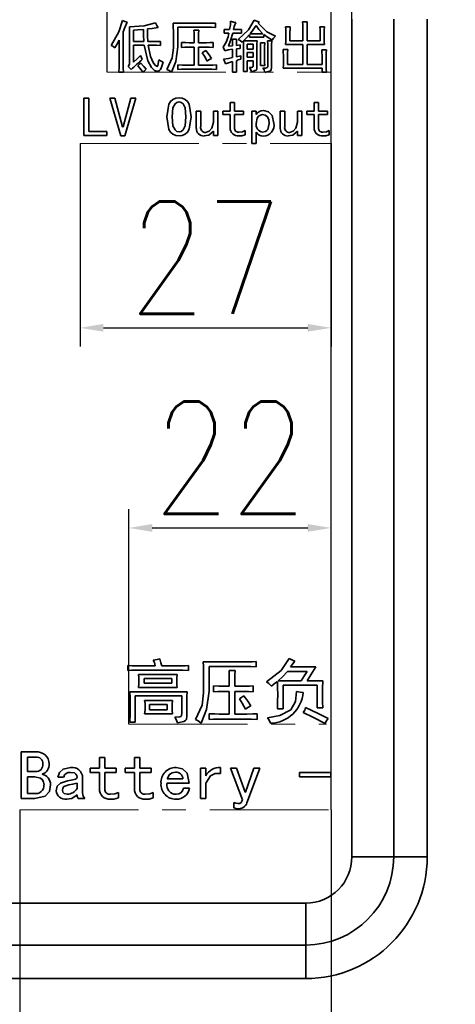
# Model space of a CAD drawing. Header units: millimetres. Extents: x 15229 to 19334, y -5668 to -4465.
# Tile 12 of 15: x 16208 to 16255, y -4879 to -4773. Entities that reach past the tile are written whole.
import ezdxf

# ---------------------------------------------------------------- set-up
doc = ezdxf.new("R2010")
doc.units = ezdxf.units.MM
doc.header["$PDMODE"] = 3
doc.header["$PDSIZE"] = 8
doc.linetypes.add('CENTER', pattern=[2, 1.25, -0.25, 0.25, -0.25])
doc.linetypes.add('CENTERX2', pattern=[20.32, 12.7, -2.54, 2.54, -2.54])
doc.layers.get('Defpoints').update_dxf_attribs({"linetype": 'CONTINUOUS'})
doc.layers.add('3中心线层', color=1, linetype='CENTER')
doc.layers.add('7标注层', color=4, linetype='CONTINUOUS')
doc.layers.add('轮廓实线层', color=7, linetype='CONTINUOUS', lineweight=35)
doc.styles.add('TH_GBDIM', font='romans.shx', dxfattribs={"width": 0.8, "bigfont": 'gbcbig.shx'})
doc.dimstyles.new('TH_GBDIM1', dxfattribs={"dimtxt": 12, "dimasz": 2.5, "dimexe": 2, "dimexo": 0, "dimgap": 1.5, "dimtad": 1, "dimdec": 1, "dimzin": 0, "dimdsep": 46, "dimtxsty": 'TH_GBDIM', "dimcen": 2.5, "dimclrd": 130, "dimclre": 130, "dimclrt": 3, "dimadec": 0, "dimazin": 0, "dimtfac": 0.714286, "dimtdec": 1, "dimtmove": 0, "dimatfit": 3, "dimfxl": 1, "dimtzin": 0, "dimlwd": -1, "dimlwe": -1, "dimarcsym": 0})

# ---------------------------------------------------------------- blocks, each defined once
blk = doc.blocks.new('*D365')
at = {"layer": '7标注层', "color": 130, "ltscale": 5, "transparency": 16777216}
for p, q in [((16241.23, -4857.88), (16241.23, -4731.22)), ((16243.46, -4832.95), (16243.46, -4731.22)), ((16238.73, -4733.22), (16236.23, -4733.22)), ((16241.23, -4733.22), (16243.46, -4733.22)), ((16245.96, -4733.22), (16257.86, -4733.22))]:
    blk.add_line(p, q, dxfattribs=at)
for points in [[(16238.73, -4732.8), (16238.73, -4733.64), (16241.23, -4733.22)], [(16245.96, -4732.8), (16245.96, -4733.64), (16243.46, -4733.22)]]:
    blk.add_solid(points, dxfattribs=at)
at = {"layer": 'Defpoints', "color": 0, "ltscale": 5, "transparency": 16777216}
for p in [(16243.46, -4733.22), (16243.46, -4832.95), (16241.23, -4857.88)]:
    blk.add_point(p, dxfattribs=at)
at = {"layer": '7标注层', "color": 3, "ltscale": 5, "transparency": 16777216, "insert": (16253.16, -4725.72), "char_height": 12, "attachment_point": 5, "style": 'TH_GBDIM'}
blk.add_mtext('2', dxfattribs=at)
blk = doc.blocks.new('*D366')
at = {"layer": '7标注层', "color": 130, "ltscale": 5, "transparency": 16777216}
for p, q in [((16207.93, -4857.88), (16207.93, -4918.06)), ((16241.23, -4857.88), (16241.23, -4918.06)), ((16210.43, -4916.06), (16238.73, -4916.06))]:
    blk.add_line(p, q, dxfattribs=at)
for points in [[(16210.43, -4915.64), (16210.43, -4916.48), (16207.93, -4916.06)], [(16238.73, -4915.64), (16238.73, -4916.48), (16241.23, -4916.06)]]:
    blk.add_solid(points, dxfattribs=at)
at = {"layer": 'Defpoints', "color": 0, "ltscale": 5, "transparency": 16777216}
for p in [(16207.93, -4857.88), (16241.23, -4857.88), (16241.23, -4916.06)]:
    blk.add_point(p, dxfattribs=at)
at = {"layer": '7标注层', "color": 3, "ltscale": 5, "transparency": 16777216, "insert": (16224.58, -4908.56), "char_height": 12, "attachment_point": 5, "style": 'TH_GBDIM'}
blk.add_mtext('33', dxfattribs=at)
blk = doc.blocks.new('*D367')
at = {"layer": '7标注层', "color": 130, "ltscale": 5, "transparency": 16777216}
for p, q in [((16219.6, -4848.73), (16219.6, -4825.78)), ((16241.23, -4848.73), (16241.23, -4825.78)), ((16222.1, -4827.78), (16238.73, -4827.78))]:
    blk.add_line(p, q, dxfattribs=at)
for points in [[(16222.1, -4827.36), (16222.1, -4828.19), (16219.6, -4827.78)], [(16238.73, -4827.36), (16238.73, -4828.19), (16241.23, -4827.78)]]:
    blk.add_solid(points, dxfattribs=at)
at = {"layer": 'Defpoints', "color": 0, "ltscale": 5, "transparency": 16777216}
for p in [(16241.23, -4827.78), (16219.6, -4848.73), (16241.23, -4848.73)]:
    blk.add_point(p, dxfattribs=at)
at = {"layer": '7标注层', "color": 3, "ltscale": 5, "transparency": 16777216, "insert": (16230.42, -4820.28), "char_height": 12, "attachment_point": 5, "style": 'TH_GBDIM'}
blk.add_mtext('22', dxfattribs=at)
blk = doc.blocks.new('*D368')
at = {"layer": '7标注层', "color": 130, "ltscale": 5, "transparency": 16777216}
for p, q in [((16217.29, -4779.09), (16217.29, -4731.22)), ((16241.23, -4779.09), (16241.23, -4731.22)), ((16219.79, -4733.22), (16238.73, -4733.22))]:
    blk.add_line(p, q, dxfattribs=at)
for points in [[(16219.79, -4732.8), (16219.79, -4733.64), (16217.29, -4733.22)], [(16238.73, -4732.8), (16238.73, -4733.64), (16241.23, -4733.22)]]:
    blk.add_solid(points, dxfattribs=at)
at = {"layer": 'Defpoints', "color": 0, "ltscale": 5, "transparency": 16777216}
for p in [(16241.23, -4733.22), (16217.29, -4779.09), (16241.23, -4779.09)]:
    blk.add_point(p, dxfattribs=at)
at = {"layer": '7标注层', "color": 3, "ltscale": 5, "transparency": 16777216, "insert": (16229.26, -4725.72), "char_height": 12, "attachment_point": 5, "style": 'TH_GBDIM'}
blk.add_mtext('24', dxfattribs=at)
blk = doc.blocks.new('*D369')
at = {"layer": '7标注层', "color": 130, "ltscale": 5, "transparency": 16777216}
for p, q in [((16214.39, -4786.72), (16214.39, -4808.4)), ((16241.23, -4786.72), (16241.23, -4808.4)), ((16216.89, -4806.4), (16238.73, -4806.4))]:
    blk.add_line(p, q, dxfattribs=at)
for points in [[(16216.89, -4805.98), (16216.89, -4806.81), (16214.39, -4806.4)], [(16238.73, -4805.98), (16238.73, -4806.81), (16241.23, -4806.4)]]:
    blk.add_solid(points, dxfattribs=at)
at = {"layer": 'Defpoints', "color": 0, "ltscale": 5, "transparency": 16777216}
for p in [(16214.39, -4786.72), (16241.23, -4786.72), (16241.23, -4806.4)]:
    blk.add_point(p, dxfattribs=at)
at = {"layer": '7标注层', "color": 3, "ltscale": 5, "transparency": 16777216, "insert": (16227.81, -4798.9), "char_height": 12, "attachment_point": 5, "style": 'TH_GBDIM'}
blk.add_mtext('27', dxfattribs=at)

msp = doc.modelspace()

# ---------------------------------------------------------------- linework, layer by layer
at = {"layer": '3中心线层', "linetype": 'CENTERX2', "lineweight": 18}
for p, q in [((16217.29, -4779.09), (16241.23, -4779.09)), ((16214.39, -4786.72), (16241.23, -4786.72)), ((16219.6, -4848.73), (16240.74, -4848.73)), ((16207.93, -4857.88), (16241.23, -4857.88))]:
    msp.add_line(p, q, dxfattribs=at)
at = {"layer": '轮廓实线层'}
for p, q in [((16224.34, -4773.86), (16228.08, -4773.86)), ((16228.88, -4773.83), (16228.88, -4774.3)), ((16233.53, -4773.71), (16233.44, -4773.83)), ((16238.19, -4773.69), (16238.68, -4773.69)), ((16243.46, -4862.92), (16243.46, -4773.42)), ((16247.94, -4773.42), (16247.94, -4862.92)), ((16251.52, -4773.42), (16251.52, -4862.92)), ((16219.01, -4774.79), (16219.01, -4778.09)), ((16220.11, -4774.6), (16220.11, -4775.82)), ((16224.39, -4776.5), (16224.39, -4774.74)), ((16228.08, -4774.28), (16224.85, -4774.28)), ((16224.85, -4774.28), (16224.85, -4776.36)), ((16226.56, -4774.6), (16227.1, -4774.6)), ((16229.81, -4774.93), (16229.81, -4774.51)), ((16231.64, -4774.51), (16231.64, -4774.93)), ((16236.36, -4774.23), (16236.85, -4774.23)), ((16236.39, -4775.54), (16236.39, -4774.81)), ((16236.83, -4774.79), (16236.83, -4775.73)), ((16238.21, -4775.73), (16238.21, -4774.35)), ((16238.66, -4774.35), (16238.66, -4775.73)), ((16240.04, -4774.25), (16240.53, -4774.25)), ((16240.06, -4775.73), (16240.06, -4774.86)), ((16240.5, -4774.88), (16240.5, -4775.52)), ((16218.56, -4778.07), (16218.56, -4775.66)), ((16219.68, -4778.02), (16219.68, -4775)), ((16220.11, -4775.82), (16221.21, -4775.82)), ((16221.63, -4775.82), (16222.19, -4775.82)), ((16222.98, -4775.8), (16222.98, -4776.22)), ((16225.23, -4776.43), (16225.23, -4775.91)), ((16226.05, -4775.94), (16226.59, -4775.94)), ((16226.59, -4775.94), (16226.59, -4775.24)), ((16227.05, -4775.26), (16227.05, -4775.94)), ((16227.05, -4775.94), (16227.9, -4775.94)), ((16228.62, -4775.91), (16228.62, -4776.43)), ((16230.68, -4775.56), (16231.12, -4775.56)), ((16231.85, -4775.75), (16231.71, -4775.87)), ((16231.87, -4775.73), (16233.32, -4775.73)), ((16232.5, -4775.35), (16232.5, -4775.07)), ((16234.05, -4775.35), (16232.5, -4775.35)), ((16232.57, -4774.98), (16233.93, -4774.98)), ((16233.67, -4775.96), (16234.14, -4775.96)), ((16234.05, -4775.07), (16234.05, -4775.35)), ((16234.44, -4775.75), (16234.89, -4775.75)), ((16236.83, -4775.73), (16238.21, -4775.73)), ((16238.66, -4775.73), (16240.06, -4775.73)), ((16221.25, -4776.19), (16220.11, -4776.19)), ((16220.11, -4776.19), (16220.11, -4778.02)), ((16222.21, -4776.19), (16221.67, -4776.19)), ((16226.59, -4776.4), (16226.05, -4776.4)), ((16226.59, -4778.32), (16226.59, -4776.4)), ((16227.05, -4776.4), (16227.05, -4778.32)), ((16227.9, -4776.4), (16227.05, -4776.4)), ((16229.86, -4776.8), (16229.7, -4776.4)), ((16230.26, -4776.31), (16230.7, -4776.26)), ((16230.7, -4777.53), (16230.7, -4776.64)), ((16231.1, -4776.22), (16231.5, -4776.17)), ((16231.5, -4776.55), (16231.1, -4776.59)), ((16231.1, -4776.59), (16231.1, -4777.43)), ((16231.5, -4776.17), (16231.5, -4776.55)), ((16231.87, -4778.18), (16231.87, -4776.55)), ((16232.9, -4776.08), (16232.27, -4776.08)), ((16232.27, -4776.08), (16232.27, -4776.62)), ((16232.27, -4776.62), (16232.9, -4776.62)), ((16232.9, -4776.97), (16232.27, -4776.97)), ((16232.27, -4776.97), (16232.27, -4777.48)), ((16232.9, -4776.62), (16232.9, -4776.08)), ((16232.9, -4777.48), (16232.9, -4776.97)), ((16233.3, -4776.36), (16233.3, -4778.58)), ((16233.7, -4777.67), (16233.7, -4776.62)), ((16234.12, -4776.62), (16234.12, -4777.64)), ((16234.47, -4778.49), (16234.47, -4776.52)), ((16234.87, -4776.47), (16234.87, -4778.58)), ((16236.11, -4776.66), (16236.6, -4776.66)), ((16238.21, -4776.12), (16236.36, -4776.12)), ((16238.21, -4778.28), (16238.21, -4776.12)), ((16240.53, -4776.12), (16238.66, -4776.12)), ((16238.66, -4776.12), (16238.66, -4778.28)), ((16240.25, -4776.69), (16240.74, -4776.69)), ((16231.1, -4777.43), (16231.57, -4777.32)), ((16231.57, -4777.32), (16231.57, -4777.71)), ((16232.27, -4777.48), (16232.9, -4777.48)), ((16232.9, -4777.86), (16232.27, -4777.86)), ((16232.27, -4777.86), (16232.27, -4779.02)), ((16232.9, -4778.46), (16232.9, -4777.86)), ((16236.13, -4778), (16236.13, -4777.29)), ((16236.57, -4777.29), (16236.57, -4778.28)), ((16240.27, -4778.28), (16240.27, -4777.29)), ((16240.71, -4777.27), (16240.71, -4778.32)), ((16219.03, -4779.07), (16218.54, -4779.07)), ((16224.85, -4778.79), (16224.85, -4778.3)), ((16225.72, -4778.32), (16226.59, -4778.32)), ((16228.11, -4778.77), (16225.72, -4778.77)), ((16227.05, -4778.32), (16228.08, -4778.32)), ((16228.97, -4778.3), (16228.97, -4778.79)), ((16231.12, -4779.09), (16230.68, -4779.09)), ((16232.27, -4779.02), (16231.85, -4779.02)), ((16234.14, -4778.37), (16233.67, -4778.37)), ((16240.27, -4778.67), (16236.11, -4778.67)), ((16236.57, -4778.28), (16238.21, -4778.28)), ((16238.66, -4778.28), (16240.27, -4778.28)), ((16240.27, -4779.09), (16240.27, -4778.67)), ((16240.74, -4779.09), (16240.27, -4779.09)), ((16214.8, -4785.86), (16214.8, -4781.86)), ((16214.8, -4781.86), (16215.33, -4781.86)), ((16215.33, -4781.86), (16215.33, -4785.41)), ((16218.73, -4785.9), (16217.56, -4781.86)), ((16217.56, -4781.86), (16218.12, -4781.86)), ((16218.12, -4781.86), (16218.94, -4784.92)), ((16218.98, -4784.92), (16219.8, -4781.86)), ((16220.36, -4781.86), (16219.19, -4785.9)), ((16219.8, -4781.86), (16220.36, -4781.86)), ((16226.82, -4785.09), (16226.82, -4783.24)), ((16226.82, -4783.24), (16227.29, -4783.24)), ((16227.29, -4783.24), (16227.29, -4784.92)), ((16228.64, -4784.43), (16228.64, -4783.24)), ((16228.64, -4783.24), (16229.11, -4783.24)), ((16229.11, -4783.24), (16229.11, -4785.86)), ((16229.65, -4783.61), (16229.65, -4783.24)), ((16229.65, -4783.24), (16230.44, -4783.24)), ((16230.44, -4782.33), (16230.91, -4782.33)), ((16230.44, -4783.24), (16230.44, -4782.33)), ((16230.91, -4782.33), (16230.91, -4783.24)), ((16230.91, -4783.24), (16231.87, -4783.24)), ((16231.87, -4783.24), (16231.87, -4783.61)), ((16232.76, -4786.72), (16232.76, -4783.24)), ((16232.76, -4783.24), (16233.23, -4783.24)), ((16233.23, -4783.24), (16233.23, -4783.59)), ((16235.8, -4785.09), (16235.8, -4783.24)), ((16235.8, -4783.24), (16236.27, -4783.24)), ((16236.27, -4783.24), (16236.27, -4784.92)), ((16237.63, -4784.43), (16237.63, -4783.24)), ((16237.63, -4783.24), (16238.09, -4783.24)), ((16238.09, -4783.24), (16238.09, -4785.86)), ((16238.63, -4783.61), (16238.63, -4783.24)), ((16238.63, -4783.24), (16239.43, -4783.24)), ((16239.43, -4783.24), (16239.43, -4782.33)), ((16239.43, -4782.33), (16239.9, -4782.33)), ((16239.9, -4782.33), (16239.9, -4783.24)), ((16239.9, -4783.24), (16240.85, -4783.24)), ((16240.85, -4783.24), (16240.85, -4783.61)), ((16230.44, -4783.61), (16229.65, -4783.61)), ((16230.44, -4785.02), (16230.44, -4783.61)), ((16231.87, -4783.61), (16230.91, -4783.61)), ((16230.91, -4783.61), (16230.91, -4785.04)), ((16239.43, -4783.61), (16238.63, -4783.61)), ((16239.43, -4785.02), (16239.43, -4783.61)), ((16240.85, -4783.61), (16239.9, -4783.61)), ((16239.9, -4783.61), (16239.9, -4785.04)), ((16215.33, -4785.41), (16217.23, -4785.41)), ((16217.23, -4785.41), (16217.23, -4785.86)), ((16218.94, -4784.92), (16218.98, -4784.92)), ((16228.64, -4785.86), (16228.64, -4785.37)), ((16232.06, -4785.32), (16232.06, -4785.79)), ((16237.63, -4785.86), (16237.63, -4785.37)), ((16241.04, -4785.32), (16241.04, -4785.79)), ((16217.23, -4785.86), (16214.8, -4785.86)), ((16219.19, -4785.9), (16218.73, -4785.9)), ((16229.11, -4785.86), (16228.64, -4785.86)), ((16233.23, -4785.51), (16233.23, -4786.72)), ((16238.09, -4785.86), (16237.63, -4785.86)), ((16233.23, -4786.72), (16232.76, -4786.72)), ((16227.54, -4842.07), (16232.22, -4842.07)), ((16233.22, -4842.04), (16233.22, -4842.63)), ((16219.5, -4843.01), (16219.5, -4842.48)), ((16220.32, -4842.51), (16222.43, -4842.51)), ((16224.91, -4842.98), (16220.35, -4842.98)), ((16223.13, -4842.51), (16225.15, -4842.51)), ((16225.99, -4842.48), (16225.99, -4843.01)), ((16227.6, -4845.38), (16227.6, -4843.18)), ((16232.22, -4842.6), (16228.19, -4842.6)), ((16228.19, -4842.6), (16228.19, -4845.2)), ((16230.32, -4843.01), (16230.99, -4843.01)), ((16238.66, -4843.1), (16236.58, -4843.1)), ((16236.9, -4842.63), (16239.59, -4842.63)), ((16220.64, -4843.42), (16224.77, -4843.42)), ((16221.23, -4843.86), (16221.23, -4844.38)), ((16224.21, -4843.86), (16221.23, -4843.86)), ((16221.23, -4844.38), (16224.21, -4844.38)), ((16224.21, -4844.38), (16224.21, -4843.86)), ((16230.35, -4844.68), (16230.35, -4843.8)), ((16230.94, -4843.83), (16230.94, -4844.68)), ((16235.56, -4844.12), (16238.04, -4844.12)), ((16238.68, -4844.12), (16240.35, -4844.12)), ((16219.71, -4845.29), (16225.85, -4845.29)), ((16224.77, -4844.82), (16220.64, -4844.82)), ((16228.66, -4845.29), (16228.66, -4844.65)), ((16229.68, -4844.68), (16230.35, -4844.68)), ((16230.35, -4845.26), (16229.68, -4845.26)), ((16230.35, -4847.66), (16230.35, -4845.26)), ((16230.94, -4844.68), (16231.99, -4844.68)), ((16231.99, -4845.26), (16230.94, -4845.26)), ((16230.94, -4845.26), (16230.94, -4847.66)), ((16232.9, -4844.65), (16232.9, -4845.29)), ((16239.74, -4844.59), (16236.11, -4844.59)), ((16236.11, -4844.59), (16236.11, -4847.1)), ((16239.74, -4847.01), (16239.74, -4844.59)), ((16225.26, -4845.73), (16220.29, -4845.73)), ((16220.29, -4845.73), (16220.29, -4848.53)), ((16221.29, -4846.22), (16224.27, -4846.22)), ((16225.26, -4847.57), (16225.26, -4845.73)), ((16225.82, -4846.2), (16225.82, -4847.89)), ((16221.81, -4846.63), (16221.81, -4847.22)), ((16223.71, -4846.63), (16221.81, -4846.63)), ((16221.81, -4847.22), (16223.71, -4847.22)), ((16223.71, -4847.22), (16223.71, -4846.63)), ((16236.11, -4847.1), (16235.5, -4847.1)), ((16240.35, -4847.01), (16239.74, -4847.01)), ((16220.29, -4848.53), (16219.71, -4848.53)), ((16224.27, -4847.63), (16221.29, -4847.63)), ((16228.19, -4848.24), (16228.19, -4847.63)), ((16229.27, -4847.66), (16230.35, -4847.66)), ((16232.25, -4848.21), (16229.27, -4848.21)), ((16230.94, -4847.66), (16232.22, -4847.66)), ((16233.33, -4847.63), (16233.33, -4848.24)), ((16208.1, -4856.7), (16208.1, -4851.7)), ((16208.1, -4851.7), (16209.62, -4851.7)), ((16209.65, -4852.26), (16208.77, -4852.26)), ((16208.77, -4852.26), (16208.77, -4853.81)), ((16216.46, -4853.43), (16216.46, -4852.29)), ((16216.46, -4852.29), (16217.05, -4852.29)), ((16217.05, -4852.29), (16217.05, -4853.43)), ((16220.21, -4853.43), (16220.21, -4852.29)), ((16220.21, -4852.29), (16220.79, -4852.29)), ((16220.79, -4852.29), (16220.79, -4853.43)), ((16208.77, -4853.81), (16209.62, -4853.81)), ((16215.47, -4853.89), (16215.47, -4853.43)), ((16215.47, -4853.43), (16216.46, -4853.43)), ((16217.05, -4853.43), (16218.25, -4853.43)), ((16218.25, -4853.43), (16218.25, -4853.89)), ((16219.21, -4853.89), (16219.21, -4853.43)), ((16219.21, -4853.43), (16220.21, -4853.43)), ((16220.79, -4853.43), (16221.99, -4853.43)), ((16221.99, -4853.43), (16221.99, -4853.89)), ((16227.25, -4856.7), (16227.25, -4853.43)), ((16227.25, -4853.43), (16227.84, -4853.43)), ((16227.84, -4853.43), (16227.84, -4854.27)), ((16229.42, -4853.37), (16229.42, -4854.01)), ((16231.75, -4856.82), (16230.47, -4853.43)), ((16230.47, -4853.43), (16231.11, -4853.43)), ((16231.11, -4853.43), (16232.05, -4856)), ((16232.08, -4856), (16232.98, -4853.43)), ((16233.63, -4853.43), (16232.28, -4856.96)), ((16232.98, -4853.43), (16233.63, -4853.43)), ((16209.53, -4854.36), (16208.77, -4854.36)), ((16208.77, -4854.36), (16208.77, -4856.15)), ((16212.63, -4854.39), (16211.99, -4854.39)), ((16214.65, -4854.48), (16214.65, -4856.09)), ((16216.46, -4853.89), (16215.47, -4853.89)), ((16216.46, -4855.65), (16216.46, -4853.89)), ((16218.25, -4853.89), (16217.05, -4853.89)), ((16217.05, -4853.89), (16217.05, -4855.68)), ((16220.21, -4853.89), (16219.21, -4853.89)), ((16220.21, -4855.65), (16220.21, -4853.89)), ((16221.99, -4853.89), (16220.79, -4853.89)), ((16220.79, -4853.89), (16220.79, -4855.68)), ((16223.71, -4854.6), (16225.38, -4854.6)), ((16237.87, -4853.89), (16241.2, -4853.89)), ((16237.87, -4854.36), (16237.87, -4853.89)), ((16241.2, -4854.36), (16237.87, -4854.36)), ((16241.2, -4853.89), (16241.2, -4854.36)), ((16214.06, -4855.62), (16214.06, -4855.03)), ((16226.05, -4855.06), (16223.68, -4855.06)), ((16225.44, -4855.59), (16226.08, -4855.59)), ((16227.84, -4855.03), (16227.84, -4856.7)), ((16209.56, -4856.7), (16208.1, -4856.7)), ((16208.77, -4856.15), (16209.44, -4856.15)), ((16214.88, -4856.7), (16214.18, -4856.7)), ((16218.48, -4856.03), (16218.48, -4856.61)), ((16222.22, -4856.03), (16222.22, -4856.61)), ((16227.84, -4856.7), (16227.25, -4856.7)), ((16232.05, -4856), (16232.08, -4856)), ((16230.82, -4857.7), (16230.82, -4857.11)), ((16243.46, -4862.92), (16247.94, -4862.92)), ((16247.94, -4862.92), (16251.52, -4862.92)), ((16147.23, -4867.86), (16238.52, -4867.86)), ((16238.52, -4867.86), (16238.52, -4872.34)), ((16238.52, -4872.34), (16147.23, -4872.34)), ((16238.52, -4872.34), (16238.52, -4875.92)), ((16238.52, -4875.92), (16147.23, -4875.92))]:
    msp.add_line(p, q, dxfattribs=at)
at = {"layer": '轮廓实线层', "flags": 128}
for points in [[(16217.72, -4776.22), (16218.52, -4774.78), (16218.91, -4773.55)], [(16218.91, -4773.55), (16219.19, -4773.67), (16219.43, -4773.74)], [(16219.43, -4773.74), (16219.16, -4774.32), (16219.01, -4774.79)], [(16219.66, -4774.23), (16221.24, -4774.12), (16222.44, -4773.81)], [(16222.44, -4773.81), (16222.61, -4774.09), (16222.75, -4774.3)], [(16224.39, -4774.74), (16224.36, -4774.25), (16224.34, -4773.86)], [(16228.08, -4773.86), (16228.53, -4773.85), (16228.88, -4773.83)], [(16230.37, -4774.53), (16230.46, -4774.04), (16230.49, -4773.64)], [(16230.49, -4773.64), (16230.8, -4773.73), (16231.05, -4773.78)], [(16231.05, -4773.78), (16230.88, -4774.19), (16230.8, -4774.53)], [(16231.31, -4775.59), (16232.41, -4774.55), (16233.02, -4773.53)], [(16233.02, -4773.53), (16233.3, -4773.65), (16233.53, -4773.71)], [(16233.44, -4773.83), (16234.37, -4774.76), (16235.29, -4775.24)], [(16238.21, -4774.35), (16238.2, -4773.98), (16238.19, -4773.69)], [(16238.68, -4773.69), (16238.66, -4774.06), (16238.66, -4774.35)], [(16219.68, -4775), (16219.68, -4774.57), (16219.66, -4774.23)], [(16221.16, -4774.53), (16220.57, -4774.57), (16220.11, -4774.6)], [(16221.21, -4775.82), (16221.17, -4775.1), (16221.16, -4774.53)], [(16222.75, -4774.3), (16222.09, -4774.4), (16221.58, -4774.46)], [(16221.58, -4774.46), (16221.6, -4775.22), (16221.63, -4775.82)], [(16226.59, -4775.24), (16226.58, -4774.88), (16226.56, -4774.6)], [(16227.1, -4774.6), (16227.06, -4774.97), (16227.05, -4775.26)], [(16228.88, -4774.3), (16228.43, -4774.28), (16228.08, -4774.28)], [(16229.81, -4774.51), (16230.13, -4774.53), (16230.37, -4774.53)], [(16230.3, -4774.91), (16230.03, -4774.92), (16229.81, -4774.93)], [(16230.73, -4774.91), (16230.49, -4775.7), (16230.26, -4776.31)], [(16231.64, -4774.93), (16231.13, -4774.91), (16230.73, -4774.91)], [(16230.8, -4774.53), (16231.27, -4774.53), (16231.64, -4774.51)], [(16233.21, -4774.11), (16232.86, -4774.61), (16232.57, -4774.98)], [(16233.93, -4774.98), (16233.51, -4774.51), (16233.21, -4774.11)], [(16236.39, -4774.81), (16236.38, -4774.49), (16236.36, -4774.23)], [(16236.85, -4774.23), (16236.84, -4774.54), (16236.83, -4774.79)], [(16240.06, -4774.86), (16240.05, -4774.52), (16240.04, -4774.25)], [(16240.53, -4774.25), (16240.51, -4774.61), (16240.5, -4774.88)], [(16218.56, -4775.66), (16218.31, -4776.14), (16218.09, -4776.5)], [(16222.19, -4775.82), (16222.63, -4775.81), (16222.98, -4775.8)], [(16225.23, -4775.91), (16225.69, -4775.93), (16226.05, -4775.94)], [(16227.9, -4775.94), (16228.3, -4775.93), (16228.62, -4775.91)], [(16230.7, -4776.26), (16230.69, -4775.87), (16230.68, -4775.56)], [(16231.12, -4775.56), (16231.1, -4775.93), (16231.1, -4776.22)], [(16231.71, -4775.87), (16231.5, -4775.69), (16231.31, -4775.59)], [(16231.87, -4776.55), (16231.86, -4776.1), (16231.85, -4775.75)], [(16232.5, -4775.07), (16232.16, -4775.45), (16231.87, -4775.73)], [(16233.32, -4775.73), (16233.3, -4776.08), (16233.3, -4776.36)], [(16233.7, -4776.62), (16233.69, -4776.25), (16233.67, -4775.96)], [(16234.94, -4775.66), (16234.42, -4775.36), (16234.05, -4775.07)], [(16234.14, -4775.96), (16234.12, -4776.33), (16234.12, -4776.62)], [(16234.47, -4776.52), (16234.46, -4776.09), (16234.44, -4775.75)], [(16234.89, -4775.75), (16234.87, -4776.16), (16234.87, -4776.47)], [(16235.29, -4775.24), (16235.07, -4775.46), (16234.94, -4775.66)], [(16236.36, -4776.12), (16236.38, -4775.8), (16236.39, -4775.54)], [(16240.5, -4775.52), (16240.51, -4775.86), (16240.53, -4776.12)], [(16218.09, -4776.5), (16217.9, -4776.32), (16217.72, -4776.22)], [(16223.26, -4778), (16223.1, -4778.54), (16222.99, -4778.8), (16222.89, -4778.9), (16222.76, -4778.96), (16222.55, -4778.96), (16222.35, -4778.89), (16222.04, -4778.59), (16221.62, -4777.86), (16221.25, -4776.19)], [(16221.67, -4776.19), (16221.91, -4777.41), (16222.2, -4778.04), (16222.37, -4778.3), (16222.55, -4778.45), (16222.6, -4778.47), (16222.65, -4778.45), (16222.69, -4778.42), (16222.71, -4778.37), (16222.82, -4777.76)], [(16222.98, -4776.22), (16222.55, -4776.2), (16222.21, -4776.19)], [(16223.68, -4778.79), (16224.25, -4777.56), (16224.39, -4776.5)], [(16224.85, -4776.36), (16224.64, -4777.93), (16224.18, -4779.09)], [(16226.05, -4776.4), (16225.59, -4776.41), (16225.23, -4776.43)], [(16227.45, -4777.01), (16227.67, -4776.88), (16227.82, -4776.76)], [(16227.97, -4777.9), (16227.7, -4777.39), (16227.45, -4777.01)], [(16227.82, -4776.76), (16228.18, -4777.23), (16228.43, -4777.62)], [(16228.62, -4776.43), (16228.21, -4776.41), (16227.9, -4776.4)], [(16230.7, -4776.64), (16230.22, -4776.7), (16229.86, -4776.8)], [(16236.13, -4777.29), (16236.12, -4776.94), (16236.11, -4776.66)], [(16236.6, -4776.66), (16236.58, -4777.02), (16236.57, -4777.29)], [(16240.27, -4777.29), (16240.26, -4776.95), (16240.25, -4776.69)], [(16240.74, -4776.69), (16240.72, -4777.01), (16240.71, -4777.27)], [(16218.54, -4779.07), (16218.56, -4778.51), (16218.56, -4778.07)], [(16219.01, -4778.09), (16219.01, -4778.64), (16219.03, -4779.07)], [(16219.54, -4778.46), (16219.66, -4778.23), (16219.68, -4778.02)], [(16220.11, -4778.02), (16220.53, -4777.62), (16220.85, -4777.29)], [(16220.55, -4778.39), (16220.73, -4778.23), (16220.85, -4778.09)], [(16220.85, -4777.29), (16220.95, -4777.55), (16221.04, -4777.74)], [(16220.85, -4778.09), (16221.2, -4778.47), (16221.46, -4778.77)], [(16222.82, -4777.76), (16223.06, -4777.92), (16223.26, -4778)], [(16228.43, -4777.62), (16228.17, -4777.77), (16227.97, -4777.9)], [(16229.72, -4777.71), (16230.27, -4777.62), (16230.7, -4777.53)], [(16229.93, -4778.18), (16229.83, -4777.91), (16229.72, -4777.71)], [(16230.7, -4777.95), (16230.27, -4778.07), (16229.93, -4778.18)], [(16230.68, -4779.09), (16230.7, -4778.45), (16230.7, -4777.95)], [(16231.57, -4777.71), (16231.3, -4777.78), (16231.1, -4777.86)], [(16231.1, -4777.86), (16231.11, -4778.55), (16231.12, -4779.09)], [(16233.67, -4778.37), (16233.69, -4777.98), (16233.7, -4777.67)], [(16234.12, -4777.64), (16234.12, -4778.05), (16234.14, -4778.37)], [(16236.11, -4778.67), (16236.13, -4778.29), (16236.13, -4778)], [(16219.85, -4778.81), (16219.67, -4778.62), (16219.54, -4778.46)], [(16221.11, -4779.07), (16220.81, -4778.68), (16220.55, -4778.39)], [(16221.46, -4778.77), (16221.26, -4778.93), (16221.11, -4779.07)], [(16224.18, -4779.09), (16223.92, -4778.9), (16223.68, -4778.79)], [(16224.85, -4778.3), (16225.34, -4778.32), (16225.72, -4778.32)], [(16225.72, -4778.77), (16225.23, -4778.77), (16224.85, -4778.79)], [(16228.08, -4778.32), (16228.58, -4778.32), (16228.97, -4778.3)], [(16228.97, -4778.79), (16228.49, -4778.77), (16228.11, -4778.77)], [(16231.85, -4779.02), (16231.87, -4778.55), (16231.87, -4778.18)], [(16232.5, -4778.58), (16232.72, -4778.57), (16232.83, -4778.54), (16232.88, -4778.51), (16232.9, -4778.49), (16232.9, -4778.46)], [(16232.74, -4779.05), (16232.62, -4778.78), (16232.5, -4778.58)], [(16233.3, -4778.58), (16233.28, -4778.78), (16233.22, -4778.87), (16233.13, -4778.92), (16232.74, -4779.05)], [(16233.93, -4778.65), (16234.23, -4778.64), (16234.38, -4778.6), (16234.44, -4778.55), (16234.47, -4778.49)], [(16234.16, -4779.12), (16234.06, -4778.84), (16233.93, -4778.65)], [(16234.87, -4778.58), (16234.83, -4778.83), (16234.75, -4778.93), (16234.65, -4778.99), (16234.16, -4779.12)], [(16240.71, -4778.32), (16240.72, -4778.76), (16240.74, -4779.09)], [(16223.66, -4783.85), (16223.88, -4782.5), (16224.06, -4782.21), (16224.32, -4781.99), (16224.63, -4781.85), (16224.97, -4781.81)], [(16224.97, -4782.26), (16224.73, -4782.31), (16224.54, -4782.45), (16224.31, -4782.88), (16224.22, -4783.85)], [(16224.97, -4781.81), (16225.31, -4781.85), (16225.62, -4781.99), (16225.87, -4782.22), (16226.05, -4782.51), (16226.26, -4783.85)], [(16225.7, -4783.85), (16225.61, -4782.88), (16225.4, -4782.45), (16225.21, -4782.31), (16224.97, -4782.26)], [(16234, -4783.19), (16234.53, -4783.33), (16234.93, -4783.71), (16235.12, -4784.55)], [(16224.97, -4785.9), (16224.63, -4785.86), (16224.32, -4785.72), (16224.06, -4785.49), (16223.88, -4785.2), (16223.66, -4783.85)], [(16224.22, -4783.85), (16224.31, -4784.83), (16224.54, -4785.26), (16224.73, -4785.41), (16224.97, -4785.46)], [(16224.97, -4785.46), (16225.21, -4785.41), (16225.4, -4785.26), (16225.61, -4784.82), (16225.7, -4783.85)], [(16226.26, -4783.85), (16226.05, -4785.19), (16225.87, -4785.49), (16225.62, -4785.72), (16225.31, -4785.86), (16224.97, -4785.9)], [(16233.91, -4783.61), (16233.67, -4783.66), (16233.48, -4783.8), (16233.34, -4784), (16233.23, -4784.55)], [(16234.61, -4784.55), (16234.57, -4784.18), (16234.42, -4783.84), (16234.19, -4783.66), (16233.91, -4783.61)], [(16228.64, -4785.37), (16228.16, -4785.8), (16227.66, -4785.9)], [(16227.8, -4785.53), (16228.2, -4785.39), (16228.48, -4785.07), (16228.64, -4784.43)], [(16231.36, -4785.48), (16231.76, -4785.44), (16232.06, -4785.32)], [(16233.91, -4785.51), (16234.23, -4785.43), (16234.37, -4785.33), (16234.47, -4785.2), (16234.61, -4784.55)], [(16237.63, -4785.37), (16237.14, -4785.8), (16236.64, -4785.9)], [(16236.78, -4785.53), (16237.18, -4785.39), (16237.46, -4785.07), (16237.63, -4784.43)], [(16240.34, -4785.48), (16240.75, -4785.44), (16241.04, -4785.32)], [(16232.06, -4785.79), (16231.68, -4785.89), (16231.38, -4785.9)], [(16241.04, -4785.79), (16240.67, -4785.89), (16240.36, -4785.9)], [(16222.22, -4841.9), (16222.62, -4841.85), (16222.92, -4841.78)], [(16222.43, -4842.51), (16222.33, -4842.16), (16222.22, -4841.9)], [(16222.92, -4841.78), (16223.03, -4842.19), (16223.13, -4842.51)], [(16227.6, -4843.18), (16227.57, -4842.56), (16227.54, -4842.07)], [(16232.22, -4842.07), (16232.78, -4842.07), (16233.22, -4842.04)], [(16234.33, -4844.21), (16235.88, -4843), (16236.75, -4841.72)], [(16236.75, -4841.72), (16237.09, -4841.91), (16237.37, -4842.01)], [(16237.37, -4842.01), (16237.1, -4842.35), (16236.9, -4842.63)], [(16219.5, -4842.48), (16219.96, -4842.51), (16220.32, -4842.51)], [(16220.35, -4842.98), (16219.88, -4842.99), (16219.5, -4843.01)], [(16225.99, -4843.01), (16225.39, -4842.98), (16224.91, -4842.98)], [(16225.15, -4842.51), (16225.62, -4842.5), (16225.99, -4842.48)], [(16230.35, -4843.8), (16230.34, -4843.36), (16230.32, -4843.01)], [(16230.99, -4843.01), (16230.94, -4843.47), (16230.94, -4843.83)], [(16233.22, -4842.63), (16232.66, -4842.6), (16232.22, -4842.6)], [(16236.58, -4843.1), (16236.02, -4843.68), (16235.56, -4844.12)], [(16238.04, -4844.12), (16238.39, -4843.55), (16238.66, -4843.1)], [(16239.59, -4842.63), (16239.08, -4843.46), (16238.68, -4844.12)], [(16220.67, -4844.15), (16220.66, -4843.74), (16220.64, -4843.42)], [(16220.64, -4844.82), (16220.67, -4844.44), (16220.67, -4844.15)], [(16224.77, -4843.42), (16224.74, -4843.83), (16224.74, -4844.15)], [(16224.74, -4844.15), (16224.75, -4844.53), (16224.77, -4844.82)], [(16234.85, -4844.68), (16234.57, -4844.4), (16234.33, -4844.21)], [(16235.5, -4844.18), (16235.13, -4844.45), (16234.85, -4844.68)], [(16235.53, -4845.61), (16235.52, -4844.81), (16235.5, -4844.18)], [(16240.35, -4844.12), (16240.33, -4844.92), (16240.32, -4845.55)], [(16219.74, -4846.87), (16219.73, -4845.98), (16219.71, -4845.29)], [(16225.85, -4845.29), (16225.82, -4845.8), (16225.82, -4846.2)], [(16226.73, -4848.24), (16227.44, -4846.7), (16227.6, -4845.38)], [(16228.19, -4845.2), (16227.92, -4847.17), (16227.34, -4848.62)], [(16228.66, -4844.65), (16229.23, -4844.67), (16229.68, -4844.68)], [(16229.68, -4845.26), (16229.11, -4845.27), (16228.66, -4845.29)], [(16231.99, -4844.68), (16232.5, -4844.67), (16232.9, -4844.65)], [(16232.9, -4845.29), (16232.39, -4845.26), (16231.99, -4845.26)], [(16234.44, -4848.07), (16235.76, -4847.82), (16236.94, -4847.21), (16237.44, -4846.31), (16237.54, -4845.26)], [(16237.54, -4845.26), (16237.94, -4845.31), (16238.25, -4845.35)], [(16221.35, -4846.93), (16221.33, -4846.53), (16221.29, -4846.22)], [(16224.27, -4846.22), (16224.25, -4846.62), (16224.24, -4846.93)], [(16231.43, -4846.02), (16231.7, -4845.85), (16231.9, -4845.7)], [(16232.08, -4847.13), (16231.74, -4846.5), (16231.43, -4846.02)], [(16231.9, -4845.7), (16232.34, -4846.3), (16232.66, -4846.78)], [(16235.5, -4847.1), (16235.52, -4846.27), (16235.53, -4845.61)], [(16240.32, -4845.55), (16240.33, -4846.37), (16240.35, -4847.01)], [(16219.71, -4848.53), (16219.73, -4847.6), (16219.74, -4846.87)], [(16221.29, -4847.63), (16221.33, -4847.24), (16221.35, -4846.93)], [(16224.24, -4846.93), (16224.25, -4847.32), (16224.27, -4847.63)], [(16232.66, -4846.78), (16232.33, -4846.97), (16232.08, -4847.13)], [(16238.25, -4847.51), (16238.42, -4847.23), (16238.51, -4846.98)], [(16240.59, -4848.68), (16239.29, -4848), (16238.25, -4847.51)], [(16238.51, -4846.98), (16239.86, -4847.61), (16240.91, -4848.13)], [(16224.53, -4847.98), (16225.05, -4847.97), (16225.17, -4847.93), (16225.21, -4847.88), (16225.24, -4847.82), (16225.26, -4847.57)], [(16224.82, -4848.59), (16224.68, -4848.24), (16224.53, -4847.98)], [(16225.82, -4847.89), (16225.76, -4848.23), (16225.65, -4848.36), (16225.5, -4848.45), (16224.82, -4848.59)], [(16227.34, -4848.62), (16227.01, -4848.38), (16226.73, -4848.24)], [(16228.19, -4847.63), (16228.79, -4847.65), (16229.27, -4847.66)], [(16229.27, -4848.21), (16228.66, -4848.22), (16228.19, -4848.24)], [(16232.22, -4847.66), (16232.85, -4847.65), (16233.33, -4847.63)], [(16233.33, -4848.24), (16232.73, -4848.22), (16232.25, -4848.21)], [(16234.77, -4848.65), (16234.61, -4848.31), (16234.44, -4848.07)], [(16240.91, -4848.13), (16240.71, -4848.43), (16240.59, -4848.68)], [(16211.99, -4854.39), (16212.17, -4853.9), (16212.56, -4853.55), (16213.36, -4853.37)], [(16224.65, -4853.37), (16225.33, -4853.52), (16225.83, -4853.99), (16226.05, -4855.06)], [(16210.53, -4855.21), (16210.49, -4854.94), (16210.37, -4854.69), (16210.16, -4854.52), (16209.53, -4854.36)], [(16211.84, -4855.85), (16211.95, -4855.38), (16212.3, -4855.03), (16213.04, -4854.8)], [(16213.04, -4854.8), (16213.6, -4854.7), (16213.88, -4854.61), (16214, -4854.54), (16214.05, -4854.49), (16214.06, -4854.42)], [(16214.06, -4854.42), (16214.03, -4854.24), (16213.94, -4854.08), (16213.79, -4853.96), (16213.36, -4853.89)], [(16224.59, -4853.87), (16224.25, -4853.93), (16223.96, -4854.12), (16223.71, -4854.6)], [(16229.42, -4854.01), (16228.84, -4854.02), (16228.34, -4854.28), (16227.84, -4855.03)], [(16211.23, -4855.21), (16211.11, -4855.92), (16210.65, -4856.45), (16209.56, -4856.7)], [(16213.19, -4855.24), (16212.66, -4855.41), (16212.53, -4855.58), (16212.49, -4855.79)], [(16212.49, -4855.79), (16212.54, -4856), (16212.69, -4856.16), (16213.01, -4856.23)], [(16214.06, -4855.03), (16213.58, -4855.17), (16213.19, -4855.24)], [(16214.06, -4856.29), (16213.49, -4856.67), (16212.95, -4856.76)], [(16214.18, -4856.7), (16214.08, -4856.48), (16214.06, -4856.29)], [(16214.65, -4856.09), (16214.73, -4856.45), (16214.88, -4856.7)], [(16217.6, -4856.23), (16218.11, -4856.18), (16218.48, -4856.03)], [(16218.48, -4856.61), (16218.01, -4856.74), (16217.63, -4856.76)], [(16221.35, -4856.23), (16221.85, -4856.18), (16222.22, -4856.03)], [(16222.22, -4856.61), (16221.76, -4856.74), (16221.37, -4856.76)], [(16231.26, -4857.23), (16231.46, -4857.21), (16231.62, -4857.11), (16231.75, -4856.82)], [(16230.82, -4857.11), (16231.06, -4857.2), (16231.26, -4857.23)], [(16231.35, -4857.78), (16231.04, -4857.77), (16230.82, -4857.7)]]:
    msp.add_lwpolyline(points, dxfattribs=at)
at = {"layer": '轮廓实线层'}
for centre, radius, start, end in [((16227.28, -4774.55), 3.04, 322.4968, 353.285), ((16232.45, -4791.58), 17.94, 129.4824, 134.6161), ((16233.95, -4784.04), 0.85, 86.5567, 147.9542), ((16227.6, -4785.13), 0.779, 176.8604, 274.7526), ((16227.81, -4785), 0.533, 171.8883, 268.5855), ((16231.3, -4785.05), 0.856, 177.5376, 275.3999), ((16231.31, -4785.09), 0.401, 173.379, 276.6249), ((16234.04, -4784.69), 0.824, 169.8189, 260.7283), ((16233.94, -4784.73), 1.2, 272.9717, 8.7677), ((16236.58, -4785.13), 0.779, 176.8629, 274.7522), ((16236.8, -4785), 0.533, 171.8914, 268.5824), ((16240.28, -4785.05), 0.856, 177.5337, 275.4038), ((16240.29, -4785.09), 0.401, 173.3732, 276.6268), ((16233.97, -4785.06), 0.866, 210.8795, 271.9), ((16234.65, -4845.04), 3.61, 271.8478, 355.1897), ((16209.78, -4853), 1.3, 0.3837, 96.9206), ((16209.71, -4852.95), 0.696, 356.8592, 95.3869), ((16209.67, -4853.06), 0.746, 266.3369, 5.7472), ((16210.01, -4853.07), 1.07, 286.6974, 4.5424), ((16213.55, -4854.46), 1.1, 358.7709, 99.5983), ((16224.61, -4854.94), 1.57, 88.4213, 184.62), ((16229.33, -4855.05), 1.69, 87.1628, 152.555), ((16210.1, -4855.2), 1.13, 359.638, 78.7768), ((16213.27, -4854.54), 0.65, 81.3377, 167.094), ((16224.64, -4854.6), 0.741, 0.6806, 93.726), ((16209.63, -4855.27), 0.897, 258.0095, 3.7006), ((16212.81, -4855.8), 0.966, 182.8919, 278.6926), ((16213, -4855), 1.23, 270.6647, 329.8475), ((16217.53, -4855.69), 1.07, 177.5352, 275.4024), ((16217.54, -4855.74), 0.501, 173.3745, 276.6243), ((16221.27, -4855.69), 1.07, 177.5344, 275.4032), ((16221.29, -4855.74), 0.501, 173.3791, 276.6228), ((16224.61, -4855.19), 1.57, 175.5622, 271.3964), ((16224.65, -4855.25), 0.986, 169.2695, 269.7756), ((16224.73, -4855.39), 1.37, 266.751, 351.7005), ((16224.71, -4855.5), 0.738, 265.5547, 352.7934), ((16231.33, -4856.82), 0.962, 270.9161, 351.4555), ((16238.52, -4862.92), 4.94, 270, 0), ((16238.52, -4862.92), 9.42, 270, 0), ((16238.52, -4862.92), 13, 270, 0)]:
    msp.add_arc(centre, radius, start, end, dxfattribs=at)

# ---------------------------------------------------------------- dimensions: what is measured, and where the dimension line sits
at = {"layer": '7标注层', "ltscale": 5}
for base, p1, p2, picture, middle in [((16241.23, -4733.22), (16217.29, -4779.09), (16241.23, -4779.09), '*D368', (16229.26, -4725.72)), ((16243.46, -4733.22), (16241.23, -4857.88), (16243.46, -4832.95), '*D365', (16253.16, -4725.72)), ((16241.23, -4806.4), (16214.39, -4786.72), (16241.23, -4786.72), '*D369', (16227.81, -4798.9)), ((16241.23, -4827.78), (16219.6, -4848.73), (16241.23, -4848.73), '*D367', (16230.42, -4820.28)), ((16241.23, -4916.06), (16207.93, -4857.88), (16241.23, -4857.88), '*D366', (16224.58, -4908.56))]:
    dim = msp.add_linear_dim(base=base, p1=p1, p2=p2, dimstyle='TH_GBDIM1', override={"dimdec": 0, "dimarcsym": 1}, dxfattribs=at)
    dim.commit()
    dim.dimension.update_dxf_attribs({"geometry": picture, "text_midpoint": middle})

doc.saveas('drawing.dxf')
